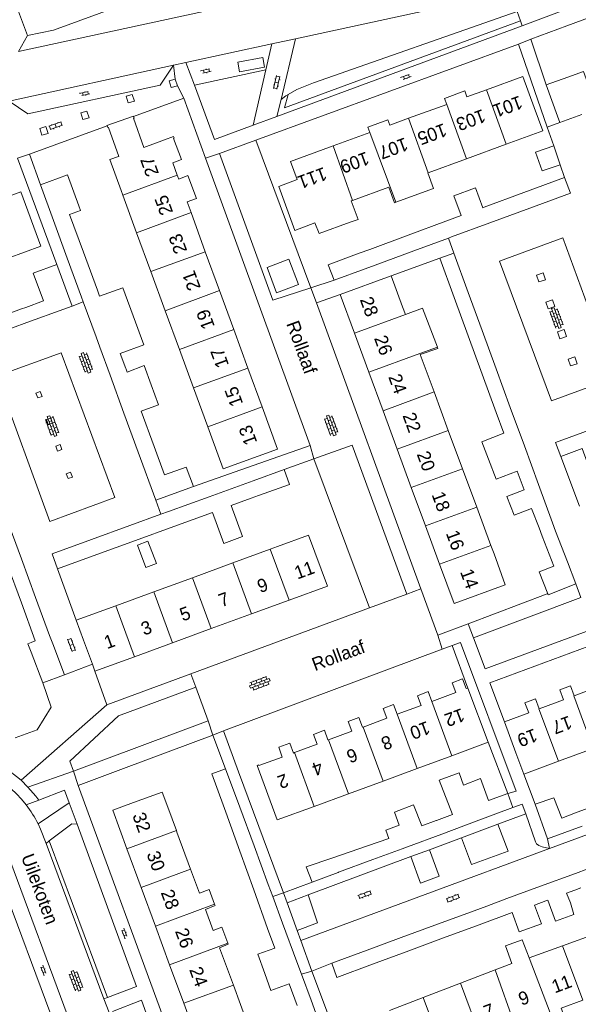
# Model space of a CAD drawing. Extents: x 99476 to 102828, y 406437 to 407931.
# Tile 105 of 162: x 100485 to 100569, y 407059 to 407209. Entities that reach past the tile are written whole.
import ezdxf

# ---------------------------------------------------------------- set-up
doc = ezdxf.new("R2010")
doc.units = 0
doc.header["$MEASUREMENT"] = 0
for name, color, linetype, lineweight in [('BG_bijgebouw', 253, 'Continuous', 0), ('BG_dakoverstek', 253, 'Continuous', 13), ('BG_dakoverstek bijgebouw', 253, 'Continuous', 0), ('BG_heg haag', 253, 'Continuous', 0), ('BG_hek', 253, 'Continuous', 0), ('BG_hoofdgebouw', 253, 'Continuous', 13), ('BG_huisnummer', 253, 'Continuous', 0), ('BG_kant verharding', 253, 'Continuous', 0), ('BG_open verharding', 253, 'Continuous', 0), ('BG_raster', 253, 'Continuous', 0), ('BG_schutting', 253, 'Continuous', 0), ('BG_straatnaam', 253, 'Continuous', 0), ('BG_tussenmuur', 253, 'Continuous', 0), ('BG_vlakafsluiter', 253, 'Continuous', 0)]:
    doc.layers.add(name, color=color, linetype=linetype, lineweight=lineweight)
doc.styles.add('Style-WORKING', font='WORKING.shx')

# ---------------------------------------------------------------- blocks, each defined once
blk = doc.blocks.new('S02OV6')
at = {"layer": 'BG_open verharding', "linetype": 'Continuous', "lineweight": 0}
for p, q in [((0, 0.20784), (1.371449, 0.20784)), ((0.085505, 0.20784), (0.085505, 0.268177)), ((0.485, -0.192), (0.486, 0.207)), ((0.885505, 0.20784), (0.885505, 0.31106)), ((1.285, -0.193), (1.285, 0.207)), ((0.268333, -0.19216), (1.549656, -0.19216)), ((0.885505, -0.32925), (0.885505, -0.19216))]:
    blk.add_line(p, q, dxfattribs=at)
blk = doc.blocks.new('S02OV4')
at = {"layer": 'BG_open verharding', "linetype": 'Continuous', "lineweight": 0}
for p, q in [((0, -0.200092), (0, 0.200092)), ((0, 0.2), (3.201, 0.2)), ((0.214, 0.6), (2.9, 0.6)), ((0.4, 0.199), (0.4, 0.6)), ((0.8, 0.6), (0.8, 0.7)), ((0.8, -0.2), (0.8, 0.2)), ((1.2, 0.2), (1.2, 0.6)), ((1.6, 0.6), (1.6, 0.7)), ((1.6, -0.2), (1.6, 0.2)), ((2, 0.199), (2, 0.6)), ((2.4, 0.6), (2.4, 0.7)), ((2.4, -0.2), (2.4, 0.2)), ((2.8, 0.2), (2.8, 0.6)), ((3.2, -0.199908), (3.2, 0.200092)), ((0, -0.2), (3.2, -0.199)), ((0.31, -0.6), (2.9, -0.6)), ((0.4, -0.6), (0.399, -0.2)), ((0.8, -0.7), (0.8, -0.6)), ((1.2, -0.6), (1.2, -0.2)), ((1.6, -0.7), (1.6, -0.6)), ((2, -0.6), (1.999, -0.2)), ((2.4, -0.7), (2.4, -0.6)), ((2.8, -0.6), (2.8, -0.2))]:
    blk.add_line(p, q, dxfattribs=at)
blk = doc.blocks.new('S02OV2')
at = {"layer": 'BG_open verharding', "linetype": 'Continuous', "lineweight": 0}
for p, q in [((0.052866, 0.482148), (0.183301, 0.482148)), ((0.183301, -1.01785), (0.183301, 0.982147)), ((0.183301, 0.895191), (0.705039, 0.895191)), ((0.705039, -1.01785), (0.705039, 0.982147)), ((0.705039, 0.43867), (0.835473, 0.43867)), ((0.052866, -0.517416), (0.183301, -0.517416)), ((0.183301, -0.017851), (0.705039, -0.017851)), ((0.183301, -0.930894), (0.705039, -0.930894)), ((0.705039, -0.473938), (0.835473, -0.473938))]:
    blk.add_line(p, q, dxfattribs=at)

msp = doc.modelspace()

# ---------------------------------------------------------------- linework, layer by layer
at = {"layer": 'BG_bijgebouw', "linetype": 'Continuous', "lineweight": 0}
for p, q in [((100567.583, 407199.868), (100564.321, 407198.69)), ((100564.321, 407198.69), (100566.021, 407193.98)), ((100566.374, 407192.998), (100566.021, 407193.98)), ((100569.696, 407194.198), (100566.374, 407192.998)), ((100560.949, 407182.396), (100567.114, 407184.672)), ((100489.64, 407178.147), (100487.659, 407183.557)), ((100554.918, 407180.17), (100560.949, 407182.396)), ((100554.698, 407180.089), (100554.918, 407180.17)), ((100561.818, 407180.023), (100555.782, 407177.795)), ((100491.739, 407172.417), (100489.64, 407178.147)), ((100494.194, 407173.323), (100492.093, 407179.046)), ((100543.38, 407175.911), (100549.11, 407178.027)), ((100549.11, 407178.027), (100551.446, 407178.889)), ((100555.782, 407177.795), (100549.97, 407175.649)), ((100537.572, 407173.767), (100543.38, 407175.911)), ((100549.536, 407175.489), (100544.257, 407173.54)), ((100549.97, 407175.649), (100549.536, 407175.489)), ((100535.981, 407173.18), (100537.572, 407173.767)), ((100544.257, 407173.54), (100538.415, 407171.384)), ((100493.898, 407166.52), (100491.739, 407172.417)), ((100496.302, 407167.58), (100494.194, 407173.323)), ((100548.194, 407172.442), (100550.307, 407173.215)), ((100550.383, 407166.461), (100548.194, 407172.442)), ((100550.307, 407173.215), (100552.498, 407167.236)), ((100536.86, 407170.81), (100532.171, 407169.08)), ((100538.415, 407171.384), (100536.86, 407170.81)), ((100500.171, 407167.95), (100502.078, 407162.754)), ((100488.131, 407165.967), (100485.448, 407164.984)), ((100494.153, 407165.825), (100493.898, 407166.52)), ((100552.501, 407160.674), (100550.383, 407166.461)), ((100552.498, 407167.236), (100554.619, 407161.452)), ((100484.82, 407164.754), (100478.94, 407162.599)), ((100485.448, 407164.984), (100484.82, 407164.754)), ((100491.202, 407164.726), (100485.612, 407162.678)), ((100496.104, 407160.499), (100494.153, 407165.825)), ((100485.612, 407162.678), (100479.727, 407160.522)), ((100502.078, 407162.754), (100502.994, 407160.257)), ((100554.619, 407161.452), (100556.746, 407155.647)), ((100496.678, 407158.931), (100496.104, 407160.499)), ((100554.627, 407154.866), (100552.501, 407160.674)), ((100496.678, 407158.931), (100498.226, 407154.703)), ((100500.621, 407155.692), (100499.774, 407158.003)), ((100504.451, 407153.262), (100503.389, 407156.158)), ((100556.746, 407155.647), (100558.881, 407149.824)), ((100498.226, 407154.703), (100500.329, 407148.961)), ((100556.761, 407149.037), (100554.627, 407154.866)), ((100558.881, 407149.824), (100561.015, 407144)), ((100500.329, 407148.961), (100502.501, 407143.031)), ((100504.899, 407143.91), (100502.944, 407149.252)), ((100561.015, 407144), (100563.159, 407138.151)), ((100502.501, 407143.031), (100505.172, 407135.737)), ((100519.901, 407138.69), (100524.601, 407140.4)), ((100505.172, 407135.737), (100510.855, 407137.817)), ((100513.226, 407136.262), (100518.798, 407138.289)), ((100518.798, 407138.289), (100519.901, 407138.69)), ((100563.159, 407138.151), (100565.294, 407132.328)), ((100507.06, 407134.018), (100513.226, 407136.262)), ((100520.72, 407136.44), (100519.63, 407136.043)), ((100501.242, 407131.902), (100505.938, 407133.61)), ((100505.938, 407133.61), (100507.06, 407134.018)), ((100513.75, 407133.899), (100507.886, 407131.761)), ((100482.58, 407132.866), (100484.793, 407126.847)), ((100495.406, 407129.778), (100501.242, 407131.902)), ((100507.886, 407131.761), (100502.057, 407129.636)), ((100563.731, 407130.3), (100563.238, 407131.577)), ((100565.294, 407132.328), (100565.751, 407131.08)), ((100565.479, 407125.773), (100563.731, 407130.3)), ((100565.751, 407131.08), (100567.55, 407126.42)), ((100502.057, 407129.636), (100496.235, 407127.514)), ((100496.235, 407127.514), (100490.26, 407125.336)), ((100484.793, 407126.847), (100486.947, 407120.985)), ((100486.947, 407120.985), (100489.057, 407115.246)), ((100489.057, 407115.246), (100489.55, 407113.97)), ((100491.33, 407109.3), (100489.55, 407113.97)), ((100486.26, 407112.72), (100488.04, 407108.05)), ((100488.04, 407108.05), (100491.33, 407109.3)), ((100517.883, 407089.217), (100515.731, 407095.05)), ((100558.497, 407091.286), (100559.252, 407089.158)), ((100569.026, 407088.445), (100574.282, 407090.394)), ((100515.361, 407089.59), (100515.775, 407088.439)), ((100515.775, 407088.439), (100517.887, 407082.566)), ((100520.043, 407083.362), (100517.883, 407089.217)), ((100541.306, 407088.446), (100541.339, 407088.459)), ((100559.252, 407089.158), (100553.722, 407087.096)), ((100564.537, 407084.423), (100562.639, 407089.688)), ((100553.722, 407087.096), (100548.486, 407085.144)), ((100569.794, 407086.357), (100564.537, 407084.423)), ((100548.486, 407085.144), (100543.276, 407083.202)), ((100517.887, 407082.566), (100519.998, 407076.695)), ((100522.203, 407077.508), (100520.043, 407083.362)), ((100531.964, 407081.551), (100537.248, 407083.365)), ((100574.025, 407081.138), (100568.743, 407079.188)), ((100532.768, 407079.33), (100528.846, 407077.848)), ((100568.743, 407079.188), (100563.461, 407077.237)), ((100519.998, 407076.695), (100522.109, 407070.824)), ((100522.879, 407075.675), (100522.203, 407077.508)), ((100563.461, 407077.237), (100558.363, 407075.355)), ((100568.674, 407076.642), (100569.559, 407076.978)), ((100524.362, 407071.655), (100522.879, 407075.675)), ((100553.384, 407073.518), (100547.978, 407071.527)), ((100554.146, 407071.385), (100559.147, 407073.236)), ((100526.521, 407065.803), (100524.362, 407071.655)), ((100547.978, 407071.527), (100542.334, 407069.447)), ((100548.771, 407069.396), (100554.146, 407071.385)), ((100542.334, 407069.447), (100537.199, 407067.555)), ((100543.122, 407067.305), (100548.771, 407069.396)), ((100537.199, 407067.555), (100531.838, 407065.58)), ((100537.992, 407065.407), (100543.122, 407067.305)), ((100527.219, 407063.91), (100526.521, 407065.803)), ((100528.68, 407059.949), (100527.219, 407063.91)), ((100530.84, 407054.096), (100528.68, 407059.949))]:
    msp.add_line(p, q, dxfattribs=at)
at = {"layer": 'BG_bijgebouw', "linetype": 'Continuous', "lineweight": 0, "flags": 128}
for points in [[(100571.67, 407196.03), (100569.971, 407200.73), (100567.583, 407199.868)], [(100487.659, 407183.557), (100491.779, 407185.065), (100493.49, 407180.393)], [(100567.114, 407184.672), (100567.989, 407182.301), (100561.818, 407180.023)], [(100492.093, 407179.046), (100493.759, 407179.658), (100493.49, 407180.393)], [(100532.171, 407169.08), (100531.291, 407171.45), (100535.981, 407173.18)], [(100554.552, 407144.607), (100557.91, 407145.897), (100556.761, 407149.037)], [(100510.855, 407137.817), (100509.773, 407140.775), (100506.486, 407139.573), (100504.899, 407143.91)], [(100524.601, 407140.4), (100525.411, 407138.15), (100520.72, 407136.44)], [(100561.001, 407137.344), (100559.91, 407140.171), (100556.718, 407138.938)], [(100519.63, 407136.043), (100516.57, 407134.927), (100518.282, 407130.229), (100515.464, 407129.201), (100513.75, 407133.899)], [(100563.238, 407131.577), (100562.109, 407134.503), (100559.46, 407133.48), (100558.361, 407136.325), (100561.001, 407137.344)], [(100490.26, 407125.336), (100489.43, 407127.604), (100495.406, 407129.778)], [(100502.406, 407128.919), (100503.967, 407129.519), (100505.241, 407126.157), (100503.627, 407125.54), (100502.406, 407128.919)], [(100486.248, 407114.175), (100485.774, 407113.994), (100486.26, 407112.72)], [(100515.731, 407095.05), (100513.631, 407094.28), (100515.361, 407089.59)], [(100547.718, 407087.202), (100550.13, 407088.108), (100548.078, 407093.296), (100551.107, 407094.413), (100551.768, 407092.558)], [(100551.768, 407092.558), (100554.375, 407093.558), (100555.596, 407090.213), (100558.497, 407091.286)], [(100562.639, 407089.688), (100565.465, 407090.66), (100566.679, 407087.574), (100569.026, 407088.445)], [(100541.339, 407088.459), (100544.203, 407089.551), (100545.484, 407086.375), (100547.664, 407087.182), (100547.718, 407087.202)], [(100537.248, 407083.365), (100540.482, 407084.476), (100540.022, 407085.733)], [(100543.276, 407083.202), (100542.479, 407082.905), (100538.023, 407081.265)], [(100528.846, 407077.848), (100527.928, 407080.165), (100531.964, 407081.551)], [(100538.023, 407081.265), (100532.833, 407079.355), (100532.768, 407079.33)], [(100558.363, 407075.355), (100555.305, 407074.226), (100553.384, 407073.518)], [(100559.147, 407073.236), (100560.228, 407070.309), (100563.593, 407071.552), (100562.553, 407074.365), (100564.284, 407075.008)], [(100564.284, 407075.008), (100564.58, 407075.118), (100565.725, 407071.94), (100568.515, 407072.97), (100567.986, 407074.719)], [(100522.109, 407070.824), (100523.185, 407067.831), (100520.642, 407066.916), (100521.684, 407064.018)], [(100531.838, 407065.58), (100532.605, 407063.413), (100537.992, 407065.407)], [(100521.684, 407064.018), (100522.612, 407061.439), (100525.379, 407062.434), (100526.555, 407059.165)]]:
    msp.add_lwpolyline(points, dxfattribs=at)
at = {"layer": 'BG_dakoverstek', "linetype": 'Continuous', "lineweight": 13}
for p, q in [((100507.619, 407087.437), (100508.274, 407085.67)), ((100508.274, 407085.67), (100508.357, 407085.446))]:
    msp.add_line(p, q, dxfattribs=at)
at = {"layer": 'BG_dakoverstek', "linetype": 'Continuous', "lineweight": 13, "flags": 128}
for points in [[(100546.369, 407185.347), (100547.228, 407182.995), (100541.524, 407180.911)], [(100541.524, 407180.911), (100541.319, 407180.836), (100540.46, 407183.188)], [(100534.779, 407181.111), (100535.799, 407178.32), (100534.593, 407177.88)], [(100542.984, 407163.906), (100545.575, 407164.874), (100547.822, 407158.943)], [(100547.822, 407158.943), (100547.895, 407158.751), (100545.226, 407157.848)], [(100506.199, 407091.241), (100506.098, 407091.511), (100501.789, 407089.926)]]:
    msp.add_lwpolyline(points, dxfattribs=at)
at = {"layer": 'BG_dakoverstek bijgebouw', "linetype": 'Continuous', "lineweight": 0}
for p, q in [((100566.443, 407186.608), (100565.459, 407189.446)), ((100492.48, 407165.185), (100490.157, 407171.472)), ((100491.202, 407164.726), (100492.48, 407165.185)), ((100500.656, 407155.597), (100500.621, 407155.692)), ((100555.556, 407141.979), (100554.552, 407144.607)), ((100556.718, 407138.938), (100555.556, 407141.979)), ((100482.626, 407126.05), (100484.781, 407120.189)), ((100567.55, 407126.42), (100568.807, 407123.057)), ((100484.781, 407120.189), (100486.9, 407114.424)), ((100486.9, 407114.424), (100486.248, 407114.175))]:
    msp.add_line(p, q, dxfattribs=at)
at = {"layer": 'BG_dakoverstek bijgebouw', "linetype": 'Continuous', "lineweight": 0, "flags": 128}
for points in [[(100566.443, 407186.608), (100563.686, 407185.653), (100562.702, 407188.49), (100565.459, 407189.446)], [(100554.698, 407180.089), (100553.586, 407183.103), (100550.334, 407181.903), (100551.446, 407178.889)], [(100525.336, 407172.29), (100526.774, 407168.448), (100523.449, 407167.203), (100522.011, 407171.045), (100525.336, 407172.29)], [(100490.157, 407171.472), (100486.593, 407170.166), (100488.131, 407165.967)], [(100500.171, 407167.95), (100496.642, 407166.654), (100496.302, 407167.58)], [(100499.774, 407158.003), (100503.341, 407159.311), (100502.994, 407160.257)], [(100503.389, 407156.158), (100500.818, 407155.159), (100500.656, 407155.597)], [(100504.451, 407153.262), (100505.569, 407150.213), (100502.944, 407149.252)], [(100564.568, 407121.567), (100563.278, 407124.906), (100565.479, 407125.773)], [(100568.807, 407123.057), (100564.63, 407121.407), (100564.568, 407121.567)], [(100541.306, 407088.446), (100542.036, 407086.494), (100540.022, 407085.733)], [(100568.674, 407076.642), (100567.413, 407076.175), (100567.986, 407074.719)]]:
    msp.add_lwpolyline(points, dxfattribs=at)
at = {"layer": 'BG_heg haag', "linetype": 'Continuous', "lineweight": 0}
for p, q in [((100567.434, 407207.646), (100583.811, 407213.76)), ((100520.312, 407190.333), (100514.807, 407188.322)), ((100514.807, 407188.322), (100522.911, 407166.08)), ((100533.11, 407166.92), (100529.491, 407165.65)), ((100552.519, 407117.034), (100564.491, 407121.537)), ((100547.881, 407115.29), (100552.519, 407117.034)), ((100500.266, 407095.092), (100493.37, 407092.51)), ((100493.37, 407092.51), (100493.774, 407091.411))]:
    msp.add_line(p, q, dxfattribs=at)
at = {"layer": 'BG_hek', "linetype": 'Continuous', "lineweight": 0}
for p, q in [((100528.674, 407167.947), (100532.171, 407169.08)), ((100522.911, 407166.08), (100528.674, 407167.947)), ((100564.491, 407121.537), (100564.568, 407121.567))]:
    msp.add_line(p, q, dxfattribs=at)
at = {"layer": 'BG_hoofdgebouw', "linetype": 'Continuous', "lineweight": 13}
for p, q in [((100552.315, 407196.869), (100555.255, 407197.943)), ((100543.462, 407193.633), (100549.244, 407195.746)), ((100540.6, 407192.587), (100543.462, 407193.633)), ((100532.016, 407189.449), (100537.601, 407191.491)), ((100506.461, 407190.35), (100503.35, 407189.227)), ((100525.561, 407187.09), (100532.016, 407189.449)), ((100558.275, 407189.698), (100552.249, 407187.496)), ((100508.407, 407185.032), (100507.723, 407186.9)), ((100552.249, 407187.496), (100546.45, 407185.377)), ((100546.45, 407185.377), (100546.369, 407185.347)), ((100508.626, 407184.434), (100508.407, 407185.032)), ((100500.154, 407182.004), (100499.91, 407182.67)), ((100540.46, 407183.188), (100534.948, 407181.173)), ((100502.249, 407176.294), (100500.154, 407182.004)), ((100510.491, 407179.335), (100509.897, 407180.959)), ((100534.948, 407181.173), (100534.779, 407181.111)), ((100512.66, 407173.405), (100510.491, 407179.335)), ((100504.408, 407170.408), (100502.249, 407176.294)), ((100514.801, 407167.555), (100512.66, 407173.405)), ((100506.59, 407164.457), (100504.408, 407170.408)), ((100533.11, 407166.92), (100540.841, 407169.75)), ((100540.841, 407169.75), (100542.561, 407165.05)), ((100516.977, 407161.605), (100514.801, 407167.555)), ((100535.265, 407161.065), (100533.11, 407166.92)), ((100508.748, 407158.576), (100506.59, 407164.457)), ((100542.984, 407163.906), (100542.561, 407165.05)), ((100519.117, 407155.756), (100516.977, 407161.605)), ((100537.445, 407155.143), (100535.265, 407161.065)), ((100510.875, 407152.775), (100508.748, 407158.576)), ((100547.325, 407152.174), (100545.226, 407157.848)), ((100521.257, 407149.906), (100519.117, 407155.756)), ((100539.588, 407149.321), (100537.445, 407155.143)), ((100513.033, 407146.892), (100510.875, 407152.775)), ((100549.485, 407146.337), (100547.325, 407152.174)), ((100541.731, 407143.5), (100539.588, 407149.321)), ((100513.661, 407145.18), (100513.033, 407146.892)), ((100551.635, 407140.527), (100549.485, 407146.337)), ((100543.87, 407137.687), (100541.731, 407143.5)), ((100553.785, 407134.717), (100551.635, 407140.527)), ((100546.01, 407131.873), (100543.87, 407137.687)), ((100555.934, 407128.908), (100553.785, 407134.717)), ((100548.149, 407126.062), (100546.01, 407131.873)), ((100522.491, 407128.31), (100523.61, 407128.72)), ((100556.411, 407127.62), (100555.934, 407128.908)), ((100516.844, 407126.243), (100522.491, 407128.31)), ((100510.726, 407124.003), (100516.844, 407126.243)), ((100504.854, 407121.854), (100510.726, 407124.003)), ((100499.091, 407119.744), (100504.854, 407121.854)), ((100493.109, 407117.554), (100499.091, 407119.744)), ((100519.638, 407118.507), (100525.346, 407120.598)), ((100513.555, 407116.28), (100519.638, 407118.507)), ((100494.22, 407114.52), (100493.109, 407117.554)), ((100507.683, 407114.13), (100513.555, 407116.28)), ((100494.22, 407114.52), (100495.547, 407110.901)), ((100501.921, 407112.02), (100507.683, 407114.13)), ((100495.547, 407110.901), (100495.94, 407109.83)), ((100495.94, 407109.83), (100501.921, 407112.02)), ((100555.521, 407099.06), (100552.461, 407107.28)), ((100557.981, 407102.17), (100559.711, 407097.48)), ((100550.83, 407097.31), (100555.521, 407099.06)), ((100550.025, 407097.014), (100550.83, 407097.31)), ((100559.711, 407097.48), (100560.918, 407094.225)), ((100566.18, 407096.178), (100571.436, 407098.129)), ((100544.779, 407095.087), (100550.025, 407097.014)), ((100560.918, 407094.225), (100566.18, 407096.178)), ((100539.598, 407093.183), (100544.779, 407095.087)), ((100534.337, 407091.25), (100539.598, 407093.183)), ((100507.619, 407087.437), (100506.199, 407091.241)), ((100529.143, 407089.342), (100534.337, 407091.25)), ((100523.524, 407087.277), (100529.143, 407089.342)), ((100508.357, 407085.446), (100510.432, 407079.816)), ((100502.938, 407077.052), (100500.779, 407082.906)), ((100510.432, 407079.816), (100511.768, 407076.193)), ((100505.096, 407071.198), (100502.938, 407077.052)), ((100512.689, 407073.694), (100513.86, 407070.518)), ((100507.255, 407065.345), (100505.096, 407071.198)), ((100566.8, 407068.193), (100572.098, 407070.102)), ((100516.907, 407062.254), (100514.822, 407067.91)), ((100561.722, 407066.363), (100566.8, 407068.193)), ((100509.414, 407059.491), (100507.255, 407065.345)), ((100551.319, 407062.545), (100556.58, 407064.571)), ((100519.065, 407056.4), (100516.907, 407062.254)), ((100545.677, 407060.372), (100551.319, 407062.545)), ((100540.572, 407058.406), (100545.677, 407060.372)), ((100511.573, 407053.637), (100509.414, 407059.491))]:
    msp.add_line(p, q, dxfattribs=at)
at = {"layer": 'BG_hoofdgebouw', "linetype": 'Continuous', "lineweight": 13, "flags": 128}
for points in [[(100555.255, 407197.943), (100560.8, 407199.97), (100562.521, 407195.28)], [(100549.244, 407195.746), (100548.911, 407196.656), (100551.983, 407197.779), (100552.315, 407196.869)], [(100562.521, 407195.28), (100563.819, 407191.724), (100558.275, 407189.698)], [(100501.766, 407193.935), (100501.752, 407193.975), (100497.758, 407192.523), (100497.773, 407192.48)], [(100503.35, 407189.227), (100501.757, 407193.637), (100501.861, 407193.674), (100501.766, 407193.935)], [(100537.601, 407191.491), (100537.3, 407192.316), (100540.299, 407193.412), (100540.6, 407192.587)], [(100497.773, 407192.48), (100497.867, 407192.222), (100497.97, 407192.259), (100499.56, 407187.858), (100499.514, 407187.841)], [(100507.723, 407186.9), (100509.031, 407187.378), (100507.858, 407190.584), (100507.952, 407190.619), (100507.862, 407190.863), (100506.461, 407190.35)], [(100499.514, 407187.841), (100498.21, 407187.37), (100499.91, 407182.67)], [(100525.561, 407187.09), (100526.561, 407184.351), (100523.781, 407183.301), (100526.213, 407176.636), (100529.268, 407177.794), (100529.896, 407176.166), (100534.593, 407177.88)], [(100508.626, 407184.434), (100510.035, 407184.949), (100511.306, 407181.474), (100509.897, 407180.959)], [(100478.871, 407180.339), (100484.702, 407182.479), (100487.716, 407174.266), (100482.79, 407172.458)], [(100513.661, 407145.18), (100515.371, 407140.49), (100523.601, 407143.5), (100521.257, 407149.906)], [(100566.559, 407142.388), (100565.747, 407144.498), (100571.925, 407146.777)], [(100573.125, 407136.259), (100571.626, 407140.202), (100571.093, 407140.008), (100569.764, 407143.59), (100566.559, 407142.388)], [(100525.346, 407120.598), (100531.17, 407122.73), (100528.291, 407130.46), (100523.61, 407128.72)], [(100556.411, 407127.62), (100558.121, 407122.92), (100550.351, 407120.08), (100548.149, 407126.062)], [(100573.78, 407108.05), (100573.241, 407109.52), (100571.611, 407108.94), (100572.161, 407107.47), (100568.561, 407106.12)], [(100552.461, 407107.28), (100552.211, 407107.19), (100551.651, 407108.67), (100550.071, 407108.09), (100550.621, 407106.61), (100546.97, 407105.26)], [(100546.97, 407105.26), (100546.411, 407106.74), (100544.821, 407106.12), (100545.361, 407104.64), (100541.731, 407103.31)], [(100568.561, 407106.12), (100568.011, 407107.59), (100566.371, 407107.01), (100566.92, 407105.51), (100563.251, 407104.15)], [(100541.731, 407103.31), (100541.19, 407104.79), (100539.591, 407104.19), (100540.151, 407102.7), (100536.582, 407101.368)], [(100563.251, 407104.15), (100562.701, 407105.65), (100561.091, 407105.06), (100561.711, 407103.54), (100557.981, 407102.17)], [(100536.582, 407101.368), (100536.481, 407101.33), (100535.921, 407102.82), (100534.321, 407102.21), (100534.86, 407100.74), (100531.315, 407099.437)], [(100531.315, 407099.437), (100531.241, 407099.41), (100530.701, 407100.89), (100529.08, 407100.25), (100529.621, 407098.78), (100526.19, 407097.497)], [(100526.19, 407097.497), (100526.011, 407097.43), (100525.461, 407098.91), (100523.791, 407098.3), (100524.331, 407096.81), (100520.771, 407095.52), (100520.741, 407095.62), (100520.53, 407095.55), (100523.524, 407087.277)], [(100500.779, 407082.906), (100498.62, 407088.76), (100501.789, 407089.926)], [(100511.768, 407076.193), (100513.253, 407076.767), (100514.068, 407074.507)], [(100514.068, 407074.507), (100514.143, 407074.299), (100512.689, 407073.694)], [(100513.86, 407070.518), (100515.143, 407071.029), (100516.07, 407068.596)], [(100556.58, 407064.571), (100559.118, 407065.548), (100558.143, 407068.188), (100560.698, 407069.132), (100561.722, 407066.363)], [(100516.07, 407068.596), (100516.117, 407068.473), (100514.822, 407067.91)], [(100564.79, 407058), (100565.398, 407056.352), (100567.222, 407057.025), (100566.583, 407058.759), (100569.863, 407059.968)]]:
    msp.add_lwpolyline(points, dxfattribs=at)
at = {"layer": 'BG_kant verharding', "linetype": 'Continuous', "lineweight": 0}
for p, q in [((100558.805, 407212.8), (100526.332, 407205.707)), ((100484.347, 407203.74), (100521, 407211.73)), ((100559.901, 407209.825), (100560.417, 407208.421)), ((100560.694, 407207.67), (100566.343, 407209.758)), ((100560.694, 407207.67), (100523.497, 407193.927)), ((100560.417, 407208.421), (100560.694, 407207.67)), ((100561.981, 407205.61), (100567.434, 407207.646)), ((100522.738, 407204.921), (100509.731, 407202.08)), ((100560.11, 407204.87), (100520.312, 407190.333)), ((100526.332, 407205.707), (100522.738, 407204.921)), ((100524.172, 407196.465), (100526.332, 407205.707)), ((100564.466, 407192.309), (100560.11, 407204.87)), ((100564.321, 407198.69), (100561.981, 407205.61)), ((100509.731, 407202.08), (100507.863, 407201.672)), ((100482.914, 407196.219), (100507.863, 407201.672)), ((100510.999, 407198.672), (100521.833, 407200.968)), ((100521.833, 407200.968), (100519.894, 407192.595)), ((100501.766, 407193.935), (100509.381, 407196.71)), ((100509.381, 407196.71), (100512.701, 407187.589)), ((100523.497, 407193.927), (100524.172, 407196.465)), ((100486.03, 407188.2), (100497.773, 407192.48)), ((100484.2, 407187.59), (100490.157, 407171.472)), ((100487.659, 407183.557), (100486.03, 407188.2)), ((100512.701, 407187.589), (100528.551, 407144.04)), ((100529.491, 407165.65), (100545.307, 407122.339)), ((100528.551, 407144.04), (100518.035, 407140.342)), ((100568.807, 407123.057), (100569.576, 407120.998)), ((100537.525, 407119.413), (100543.181, 407121.5)), ((100545.307, 407122.339), (100547.881, 407115.29)), ((100553.321, 407114.91), (100569.576, 407120.998)), ((100510.484, 407109.436), (100537.525, 407119.413)), ((100553.321, 407114.91), (100552.519, 407117.034)), ((100550.059, 407113.712), (100548.572, 407113.157)), ((100551.311, 407114.18), (100550.059, 407113.712)), ((100555.77, 407108.085), (100572.168, 407114.132)), ((100548.572, 407113.157), (100515.401, 407100.77)), ((100495.94, 407109.83), (100497.73, 407104.73)), ((100497.73, 407104.73), (100510.484, 407109.436)), ((100511.241, 407107.4), (100513.101, 407102.31)), ((100513.101, 407102.31), (100492.67, 407094.69)), ((100515.401, 407100.77), (100517.705, 407094.571)), ((100493.774, 407091.411), (100512.44, 407040.66)), ((100485.513, 407089.554), (100487.434, 407090.288)), ((100492.027, 407089.904), (100487.306, 407086.693)), ((100583.19, 407089.742), (100564.836, 407082.95)), ((100556.976, 407086.661), (100561.213, 407088.188)), ((100493.229, 407086.623), (100502.244, 407062.015)), ((100488.517, 407083.718), (100489.02, 407084.102)), ((100497.833, 407060.354), (100489.02, 407084.102)), ((100546.638, 407082.752), (100551.495, 407084.57)), ((100495.546, 407040.93), (100480.04, 407082.51)), ((100497.697, 407041.75), (100482.538, 407082.603)), ((100488.517, 407083.718), (100497.304, 407060.155)), ((100564.836, 407082.95), (100527.123, 407068.993)), ((100528.222, 407075.924), (100543.827, 407081.741)), ((100525.063, 407074.726), (100524.528, 407076.214)), ((100526.568, 407070.537), (100525.063, 407074.726)), ((100527.123, 407068.993), (100526.568, 407070.537)), ((100527.123, 407068.993), (100528.789, 407064.357)), ((100502.244, 407062.015), (100497.833, 407060.354)), ((100497.833, 407060.354), (100497.304, 407060.155)), ((100497.304, 407060.155), (100498.078, 407058.08)), ((100498.576, 407058.272), (100502.99, 407059.977)), ((100502.99, 407059.977), (100510.33, 407039.94))]:
    msp.add_line(p, q, dxfattribs=at)
at = {"layer": 'BG_kant verharding', "linetype": 'Continuous', "lineweight": 0, "flags": 128}
for points in [[(100485.72, 407206.2), (100489.65, 407207.02), (100514.162, 407215.966)], [(100521.37, 407202.832), (100521.637, 407201.4), (100517.858, 407200.695), (100517.591, 407202.127), (100521.37, 407202.832)], [(100507.863, 407201.672), (100505.805, 407198.664), (100485.761, 407194.324), (100482.914, 407196.219)], [(100519.894, 407192.595), (100514.061, 407190.44), (100510.999, 407198.672)], [(100566.863, 407175.522), (100557.246, 407171.997), (100565.137, 407150.814), (100574.603, 407154.321), (100566.863, 407175.522)], [(100490.826, 407158.097), (100481.029, 407154.547), (100489.114, 407132.532), (100498.925, 407136.148), (100490.826, 407158.097)], [(100543.181, 407121.5), (100534.931, 407144.1), (100529.124, 407142.02)], [(100571.36, 407116.22), (100555.05, 407110.2), (100553.321, 407114.91)], [(100558.497, 407091.286), (100559.75, 407091.667), (100551.311, 407114.18)], [(100492.67, 407094.69), (100492.12, 407096.21), (100499.48, 407103.07), (100511.241, 407107.4)], [(100487.434, 407090.288), (100491.34, 407091.78), (100492.027, 407089.904)], [(100559.252, 407089.158), (100560.676, 407089.696), (100561.213, 407088.188)], [(100561.213, 407088.188), (100562.702, 407083.952), (100562.869, 407083.677), (100563.223, 407083.42), (100563.727, 407083.221), (100564.836, 407082.95)], [(100488.517, 407083.718), (100487.69, 407085.869), (100487.306, 407086.693)], [(100489.02, 407084.102), (100492.442, 407086.715), (100493.229, 407086.623)], [(100551.495, 407084.57), (100551.501, 407084.572), (100553.002, 407080.551), (100558.532, 407082.534), (100556.976, 407086.661)], [(100543.827, 407081.741), (100545.284, 407077.703), (100548.08, 407078.748), (100546.638, 407082.752)], [(100526.568, 407070.537), (100529.651, 407071.681), (100528.222, 407075.924)]]:
    msp.add_lwpolyline(points, dxfattribs=at)
at = {"layer": 'BG_kant verharding', "linetype": 'Continuous', "lineweight": 0}
msp.add_arc((100471.860829, 407079.002589), 17.254392, 37.699511, 96.077648, dxfattribs=at)
at = {"layer": 'BG_kant verharding', "linetype": 'Continuous', "lineweight": 0, "extrusion": (0, 0, -1)}
msp.add_arc((-100471.96118, 407079.068681), 17.134577, 142.270149, 153.578781, dxfattribs=at)
at = {"layer": 'BG_raster', "linetype": 'Continuous', "lineweight": 0}
msp.add_line((100537.525, 407119.413), (100529.124, 407142.02), dxfattribs=at)
at = {"layer": 'BG_schutting', "linetype": 'Continuous', "lineweight": 0}
for p, q in [((100485.72, 407206.2), (100482.559, 407214.633)), ((100565.459, 407189.446), (100564.466, 407192.309)), ((100567.114, 407184.672), (100566.443, 407186.608)), ((100540.841, 407169.75), (100548.194, 407172.442)), ((100529.124, 407142.02), (100524.601, 407140.4)), ((100569.343, 407134.867), (100566.559, 407142.388)), ((100518.035, 407140.342), (100510.855, 407137.817)), ((100490.26, 407125.336), (100493.109, 407117.554)), ((100557.981, 407102.17), (100555.77, 407108.085)), ((100513.8, 407100.16), (100500.266, 407095.092)), ((100515.731, 407095.05), (100513.8, 407100.16)), ((100558.497, 407091.286), (100555.521, 407099.06)), ((100517.705, 407094.571), (100524.528, 407076.214)), ((100562.639, 407089.688), (100560.918, 407094.225)), ((100528.846, 407077.848), (100524.528, 407076.214)), ((100531.838, 407065.58), (100528.789, 407064.357)), ((100528.789, 407064.357), (100534.679, 407048.761))]:
    msp.add_line(p, q, dxfattribs=at)
at = {"layer": 'BG_schutting', "linetype": 'Continuous', "lineweight": 0, "flags": 128}
msp.add_lwpolyline([(100488.04, 407108.05), (100489.3, 407104.36), (100487.19, 407100.96), (100483.826, 407099.724)], dxfattribs=at)
at = {"layer": 'BG_tussenmuur', "linetype": 'Continuous', "lineweight": 0}
for p, q in [((100555.255, 407197.943), (100558.275, 407189.698)), ((100549.244, 407195.746), (100552.249, 407187.496)), ((100543.462, 407193.633), (100546.45, 407185.377)), ((100537.601, 407191.491), (100541.524, 407180.911)), ((100532.016, 407189.449), (100534.948, 407181.173)), ((100500.154, 407182.004), (100508.407, 407185.032)), ((100502.249, 407176.294), (100510.491, 407179.335)), ((100504.408, 407170.408), (100512.66, 407173.405)), ((100506.59, 407164.457), (100514.801, 407167.555)), ((100535.265, 407161.065), (100542.984, 407163.906)), ((100508.748, 407158.576), (100516.977, 407161.605)), ((100545.176, 407157.983), (100547.822, 407158.943)), ((100537.445, 407155.143), (100545.176, 407157.983)), ((100510.875, 407152.775), (100519.117, 407155.756)), ((100539.588, 407149.321), (100547.325, 407152.174)), ((100513.033, 407146.892), (100521.257, 407149.906)), ((100541.731, 407143.5), (100549.485, 407146.337)), ((100543.87, 407137.687), (100551.635, 407140.527)), ((100546.01, 407131.873), (100553.785, 407134.717)), ((100548.149, 407126.062), (100555.934, 407128.908)), ((100522.491, 407128.31), (100525.346, 407120.598)), ((100516.844, 407126.243), (100519.638, 407118.507)), ((100513.555, 407116.28), (100510.726, 407124.003)), ((100507.683, 407114.13), (100504.854, 407121.854)), ((100501.921, 407112.02), (100499.091, 407119.744)), ((100546.97, 407105.26), (100550.025, 407097.014)), ((100541.731, 407103.31), (100544.779, 407095.087)), ((100536.582, 407101.368), (100539.598, 407093.183)), ((100531.315, 407099.437), (100534.337, 407091.25)), ((100526.19, 407097.497), (100529.143, 407089.342)), ((100500.779, 407082.906), (100508.274, 407085.67)), ((100502.938, 407077.052), (100510.432, 407079.816)), ((100505.096, 407071.198), (100514.068, 407074.507)), ((100507.255, 407065.345), (100516.07, 407068.596)), ((100569.863, 407059.968), (100566.8, 407068.193)), ((100509.414, 407059.491), (100516.907, 407062.254)), ((100548.739, 407052.149), (100545.677, 407060.372))]:
    msp.add_line(p, q, dxfattribs=at)
at = {"layer": 'BG_tussenmuur', "linetype": 'Continuous', "lineweight": 0, "flags": 128}
for points in [[(100568.561, 407106.12), (100568.485, 407106.091), (100571.436, 407098.129)], [(100563.251, 407104.15), (100563.228, 407104.142), (100566.18, 407096.178)], [(100561.722, 407066.363), (100564.905, 407058.043), (100564.79, 407058)], [(100556.58, 407064.571), (100559.586, 407056.154), (100559.449, 407056.103)], [(100551.319, 407062.545), (100554.407, 407054.244), (100554.207, 407054.17)]]:
    msp.add_lwpolyline(points, dxfattribs=at)
at = {"layer": 'BG_vlakafsluiter', "linetype": 'Continuous', "lineweight": 0}
for p, q in [((100484.347, 407203.74), (100485.72, 407206.2)), ((100521.833, 407200.968), (100522.738, 407204.921)), ((100560.11, 407204.87), (100561.981, 407205.61)), ((100510.999, 407198.672), (100509.731, 407202.08)), ((100508.096, 407199.594), (100507.863, 407201.672)), ((100508.096, 407199.594), (100508.425, 407198.557)), ((100508.425, 407198.557), (100509.381, 407196.71)), ((100519.894, 407192.595), (100523.497, 407193.927)), ((100564.466, 407192.309), (100566.374, 407192.998)), ((100528.674, 407167.947), (100520.312, 407190.333)), ((100514.807, 407188.322), (100512.701, 407187.589)), ((100484.2, 407187.59), (100486.03, 407188.2)), ((100550.307, 407173.215), (100549.536, 407175.489)), ((100529.491, 407165.65), (100528.674, 407167.947)), ((100492.48, 407165.185), (100494.153, 407165.825)), ((100529.124, 407142.02), (100528.551, 407144.04)), ((100505.172, 407135.737), (100505.938, 407133.61)), ((100543.181, 407121.5), (100545.307, 407122.339)), ((100547.881, 407115.29), (100548.572, 407113.157)), ((100550.059, 407113.712), (100552.461, 407107.28)), ((100495.547, 407110.901), (100491.33, 407109.3)), ((100511.241, 407107.4), (100510.484, 407109.436)), ((100484.763, 407093.303), (100497.73, 407104.73)), ((100513.101, 407102.31), (100513.8, 407100.16)), ((100513.8, 407100.16), (100515.401, 407100.77)), ((100485.741, 407092.238), (100492.67, 407094.69)), ((100492.67, 407094.69), (100493.37, 407092.51)), ((100484.763, 407093.303), (100485.741, 407092.238)), ((100492.027, 407089.904), (100493.229, 407086.623)), ((100556.976, 407086.661), (100551.495, 407084.57)), ((100564.836, 407082.95), (100564.537, 407084.423)), ((100546.638, 407082.752), (100543.827, 407081.741)), ((100524.528, 407076.214), (100522.879, 407075.675)), ((100528.222, 407075.924), (100525.063, 407074.726)), ((100528.789, 407064.357), (100527.219, 407063.91))]:
    msp.add_line(p, q, dxfattribs=at)
at = {"layer": 'BG_vlakafsluiter', "linetype": 'Continuous', "lineweight": 0, "flags": 128}
for points in [[(100559.901, 407209.825), (100529.071, 407199.018), (100526.549, 407198.009), (100525.203, 407197.23)], [(100560.417, 407208.421), (100524.667, 407195.211), (100525.203, 407197.23)], [(100508.425, 407198.557), (100507.489, 407198.288), (100507.162, 407199.308), (100508.096, 407199.594)], [(100500.662, 407196.983), (100501.596, 407197.269), (100501.925, 407196.232), (100500.989, 407195.963), (100500.662, 407196.983)], [(100524.172, 407196.465), (100524.883, 407197.045), (100525.203, 407197.23)], [(100493.781, 407194.452), (100494.715, 407194.738), (100495.044, 407193.701), (100494.108, 407193.432), (100493.781, 407194.452)], [(100487.57, 407192.094), (100488.504, 407192.38), (100488.833, 407191.343), (100487.897, 407191.074), (100487.57, 407192.094)], [(100562.837, 407169.881), (100563.836, 407170.228), (100564.212, 407169.176), (100563.201, 407168.829), (100562.837, 407169.881)], [(100564.252, 407165.791), (100565.251, 407166.138), (100565.627, 407165.086), (100564.616, 407164.739), (100564.252, 407165.791)], [(100566.033, 407161.286), (100567.032, 407161.633), (100567.408, 407160.581), (100566.397, 407160.234), (100566.033, 407161.286)], [(100567.642, 407157.147), (100568.641, 407157.494), (100569.017, 407156.442), (100568.006, 407156.095), (100567.642, 407157.147)], [(100486.998, 407151.993), (100487.655, 407152.227), (100487.936, 407151.474), (100487.284, 407151.251), (100486.998, 407151.993)], [(100488.572, 407147.969), (100489.229, 407148.203), (100489.51, 407147.45), (100488.858, 407147.227), (100488.572, 407147.969)], [(100489.982, 407143.939), (100490.639, 407144.173), (100490.92, 407143.42), (100490.268, 407143.197), (100489.982, 407143.939)], [(100491.589, 407139.763), (100492.246, 407139.997), (100492.527, 407139.244), (100491.875, 407139.021), (100491.589, 407139.763)], [(100484.763, 407093.303), (100482.16, 407095.311), (100479.592, 407096.675), (100477.85, 407097.53)], [(100485.741, 407092.238), (100486.974, 407090.896), (100487.434, 407090.288)]]:
    msp.add_lwpolyline(points, dxfattribs=at)

# ---------------------------------------------------------------- block references
at = {"layer": 'BG_open verharding', "linetype": 'Continuous', "lineweight": 0}
for name, p, rotation in [('S02OV6', (100511.978, 407200.628), 12.298855), ('S02OV6', (100542.325, 407199.603), 20.06635), ('S02OV2', (100523.917, 407198.952), 166.880855), ('S02OV6', (100493.627, 407197.211), 12.24286), ('S02OV2', (100489.842, 407192.949), 289.992894), ('S02OV4', (100566.414, 407161.852), 110.06635), ('S02OV4', (100494.013, 407158.075), 289.992894), ('S02OV4', (100488.893, 407148.482), 289.992894), ('S02OV4', (100532.287, 407145.585), 110.06635), ('S02OV2', (100492.812, 407113.966), 200.173945), ('S02OV4', (100519.429, 407107.433), 20.482297), ('S02OV2', (100536.685, 407076.377), 290.247502), ('S02OV2', (100550.049, 407075.842), 290.247502), ('S02OV6', (100500.689, 407069.337), 110.173945), ('S02OV6', (100488.411, 407063.758), 110.173945), ('S02OV4', (100493.622, 407061.397), 110.428617)]:
    msp.add_blockref(name, p, dxfattribs=dict(at, rotation=rotation))

# ---------------------------------------------------------------- texts
at = {"layer": 'BG_huisnummer', "linetype": 'Continuous', "lineweight": 0, "style": 'Style-WORKING'}
for s, rotation, p in [('101', 200.06635, (100560.273, 407197.115)), ('103', 200.06635, (100554.67, 407195.067)), ('105', 200.06635, (100548.798, 407192.921)), ('107', 200.06635, (100542.925, 407190.774)), ('109', 200.06635, (100537.051, 407188.627)), ('27', 110.120166, (100505.662, 407185.255)), ('111', 200.06635, (100530.637, 407186.284)), ('25', 110.120166, (100507.804, 407179.399)), ('23', 110.120166, (100509.947, 407173.543)), ('21', 110.120166, (100511.99, 407167.957)), ('28', 290.193716, (100536.052, 407166.162)), ('19', 110.120166, (100514.133, 407162.1)), ('26', 290.193716, (100538.207, 407160.307)), ('17', 110.120166, (100516.275, 407156.244)), ('24', 290.193716, (100540.362, 407154.452)), ('15', 110.120166, (100518.418, 407150.388)), ('22', 290.193716, (100542.518, 407148.597)), ('13', 110.120166, (100520.56, 407144.532)), ('20', 290.193716, (100544.673, 407142.742)), ('18', 290.193716, (100546.928, 407136.617)), ('16', 290.193716, (100549.083, 407130.762)), ('11', 20.120166, (100526.608, 407123.721)), ('14', 290.193716, (100551.238, 407124.907)), ('9', 20.120166, (100520.98, 407121.661)), ('7', 20.120166, (100515.109, 407119.511)), ('5', 20.120166, (100509.237, 407117.361)), ('3', 20.120166, (100503.366, 407115.211)), ('1', 20.120166, (100497.764, 407113.16)), ('12', 200.3749, (100551.495, 407104.257)), ('10', 200.3749, (100546.255, 407102.312)), ('17', 200.354961, (100567.769, 407103.132)), ('19', 200.354961, (100562.513, 407101.184)), ('8', 200.3749, (100540.501, 407100.176)), ('6', 200.3749, (100535.261, 407098.231)), ('4', 200.3749, (100530.021, 407096.286)), ('2', 200.3749, (100524.781, 407094.341)), ('32', 290.247502, (100501.571, 407087.98)), ('30', 290.247502, (100503.73, 407082.126)), ('28', 290.247502, (100505.88, 407076.296)), ('26', 290.247502, (100508.039, 407070.442)), ('24', 290.247502, (100510.197, 407064.589)), ('11', 20.428617, (100565.609, 407060.984)), ('9', 20.428617, (100560.576, 407059.11)), ('7', 20.428617, (100555.299, 407057.145))]:
    msp.add_text(s, height=2, rotation=rotation, dxfattribs=at).set_placement(p)
at = {"layer": 'BG_straatnaam', "linetype": 'Continuous', "lineweight": 0, "style": 'Style-WORKING'}
for s, rotation, p in [('Rollaaf', 289.992894, (100524.902, 407162.509)), ('Rollaaf', 20.482297, (100529.275, 407109.83)), ('Uilekoten', 290.354961, (100484.716, 407081.702))]:
    msp.add_text(s, height=2, rotation=rotation, dxfattribs=at).set_placement(p)

doc.saveas('drawing.dxf')
